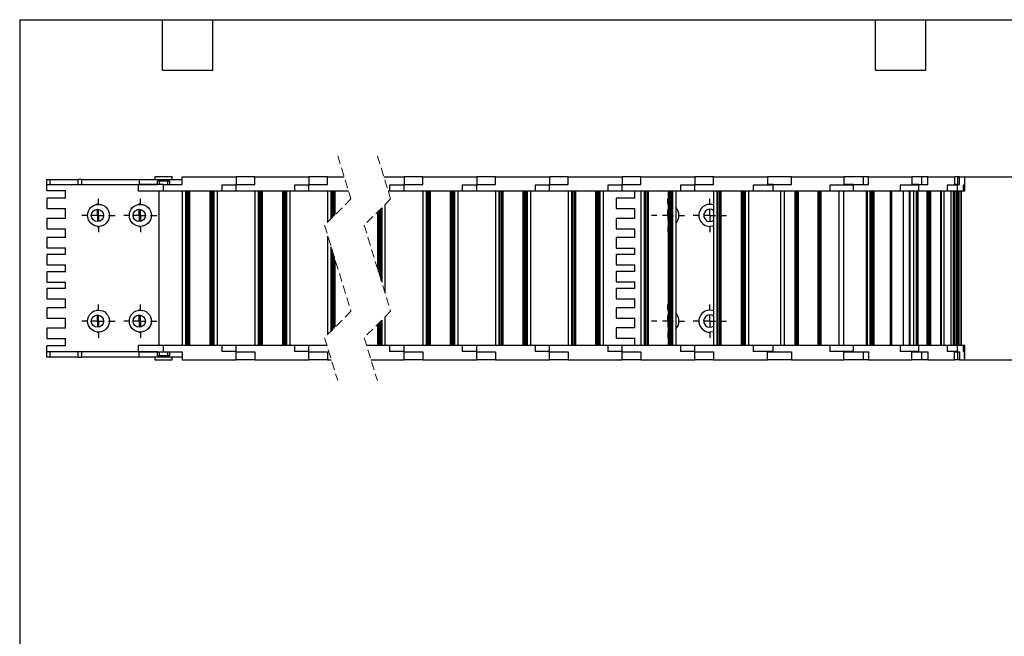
# Model space of a CAD drawing. Header units: millimetres. Extents: x 19 to 819, y 19 to 629.
# Tile 2 of 8: x 19 to 466, y 349 to 629. Entities that reach past the tile are written whole.
import ezdxf

# ---------------------------------------------------------------- set-up
doc = ezdxf.new("R2010")
doc.units = ezdxf.units.MM
doc.header["$LTSCALE"] = 3
doc.linetypes.add('CENTERX2', pattern=[20.32, 12.7, -2.54, 2.54, -2.54])
doc.linetypes.add('HIDDEN', pattern=[1.905, 1.27, -0.635])
doc.layers.add('CENTER', color=40, linetype='CENTERX2')
doc.layers.add('DIMENSIONS', color=140, linetype='Continuous', lineweight=25)
doc.layers.add('TEXT', color=140, linetype='Continuous', lineweight=25)
doc.styles.add('SLDTEXTSTYLE0', font='TXT', dxfattribs={"width": 0.7})
doc.dimstyles.new('SLDDIMSTYLE0', dxfattribs={"dimtxt": 6.474023, "dimasz": 9.906, "dimexe": 0, "dimexo": 0.0625, "dimgap": 1.618506, "dimtad": 0, "dimtih": 1, "dimtoh": 1, "dimrnd": 1e-09, "dimzin": 4, "dimdsep": 46, "dimtxsty": 'SLDTEXTSTYLE0', "dimsah": 1, "dimcen": 0.09, "dimadec": 0, "dimazin": 1, "dimtfac": 1, "dimtofl": 0, "dimtmove": 0, "dimatfit": 3, "dimfxl": 0, "dimfrac": 2, "dimtolj": 1, "dimtzin": 12, "dimarcsym": 0})

# ---------------------------------------------------------------- blocks, each defined once
blk = doc.blocks.new('_D_6')
at = {"layer": 'DIMENSIONS'}
for p, q in [((447.26, 557.3), (491.1, 557.3)), ((481.57, 557.3), (481.57, 528.27)), ((471.95, 516.53), (469.78, 516.53)), ((469.78, 516.53), (469.78, 506.24)), ((491.19, 516.53), (493.37, 516.53)), ((493.37, 516.53), (493.37, 506.24)), ((469.78, 506.24), (471.95, 506.24)), ((493.37, 506.24), (491.19, 506.24)), ((481.57, 474.3), (481.57, 504.79)), ((447.26, 474.3), (491.1, 474.3))]:
    blk.add_line(p, q, dxfattribs=at)
for points in [[(481.57, 557.3), (480.05, 547.4), (483.1, 547.4)], [(481.57, 474.3), (483.1, 484.21), (480.05, 484.21)]]:
    blk.add_solid(points, dxfattribs=at)
at = {"layer": 'DIMENSIONS', "char_height": 6.35, "attachment_point": 1, "style": 'SLDTEXTSTYLE0'}
for s, insert in [('83.0', (471.95, 526.17)), ('3.27', (471.95, 514.43))]:
    blk.add_mtext(s, dxfattribs=dict(at, insert=insert))
blk = doc.blocks.new('SW_CENTERMARKSYMBOL_1')
at = {"layer": 'CENTER', "color": 0}
for p, q in [((0, 5.08), (0, 7.54)), ((-5.08, 0), (-7.54, 0)), ((0, 0), (-2.54, 0)), ((0, 0), (0, 2.54)), ((0, 0), (0, -2.54)), ((0, 0), (2.54, 0)), ((5.08, 0), (7.54, 0)), ((0, -5.08), (0, -7.54))]:
    blk.add_line(p, q, dxfattribs=at)
blk = doc.blocks.new('SW_CENTERMARKSYMBOL_2')
at = {"layer": 'CENTER', "color": 0}
for p, q in [((0, 5.08), (0, 7.54)), ((-5.08, 0), (-7.54, 0)), ((0, 0), (-2.54, 0)), ((0, 0), (0, 2.54)), ((0, 0), (0, -2.54)), ((0, 0), (2.54, 0)), ((5.08, 0), (7.54, 0)), ((0, -5.08), (0, -7.54))]:
    blk.add_line(p, q, dxfattribs=at)
blk = doc.blocks.new('SW_CENTERMARKSYMBOL_3')
at = {"layer": 'CENTER', "color": 0}
for p, q in [((0, 5.08), (0, 7.54)), ((-5.08, 0), (-7.54, 0)), ((0, 0), (-2.54, 0)), ((0, 0), (0, 2.54)), ((0, 0), (0, -2.54)), ((0, 0), (2.54, 0)), ((5.08, 0), (7.54, 0)), ((0, -5.08), (0, -7.54))]:
    blk.add_line(p, q, dxfattribs=at)
blk = doc.blocks.new('SW_CENTERMARKSYMBOL_4')
at = {"layer": 'CENTER', "color": 0}
for p, q in [((0, 5.08), (0, 7.54)), ((-5.08, 0), (-7.54, 0)), ((0, 0), (-2.54, 0)), ((0, 0), (0, 2.54)), ((0, 0), (0, -2.54)), ((0, 0), (2.54, 0)), ((5.08, 0), (7.54, 0)), ((0, -5.08), (0, -7.54))]:
    blk.add_line(p, q, dxfattribs=at)
blk = doc.blocks.new('SW_CENTERMARKSYMBOL_5')
at = {"layer": 'CENTER', "color": 0}
for p, q in [((0, 5.08), (0, 5.34)), ((-5.08, 0), (-5.34, 0)), ((0, 0), (-2.54, 0)), ((0, 0), (0, 2.54)), ((0, 0), (0, -2.54)), ((0, 0), (2.54, 0)), ((5.08, 0), (5.34, 0)), ((0, -5.08), (0, -5.34))]:
    blk.add_line(p, q, dxfattribs=at)
blk = doc.blocks.new('SW_CENTERMARKSYMBOL_6')
at = {"layer": 'CENTER', "color": 0}
for p, q in [((0, 5.08), (0, 5.34)), ((-5.08, 0), (-5.34, 0)), ((0, 0), (-2.54, 0)), ((0, 0), (0, 2.54)), ((0, 0), (0, -2.54)), ((0, 0), (2.54, 0)), ((5.08, 0), (5.34, 0)), ((0, -5.08), (0, -5.34))]:
    blk.add_line(p, q, dxfattribs=at)
blk = doc.blocks.new('SW_CENTERMARKSYMBOL_7')
at = {"layer": 'CENTER', "color": 0}
for p, q in [((0, 5.08), (0, 5.34)), ((-5.08, 0), (-5.34, 0)), ((0, 0), (-2.54, 0)), ((0, 0), (0, 2.54)), ((0, 0), (0, -2.54)), ((0, 0), (2.54, 0)), ((5.08, 0), (5.34, 0)), ((0, -5.08), (0, -5.34))]:
    blk.add_line(p, q, dxfattribs=at)
blk = doc.blocks.new('SW_CENTERMARKSYMBOL_8')
at = {"layer": 'CENTER', "color": 0}
for p, q in [((0, 5.08), (0, 5.34)), ((-5.08, 0), (-5.34, 0)), ((0, 0), (-2.54, 0)), ((0, 0), (0, 2.54)), ((0, 0), (0, -2.54)), ((0, 0), (2.54, 0)), ((5.08, 0), (5.34, 0)), ((0, -5.08), (0, -5.34))]:
    blk.add_line(p, q, dxfattribs=at)
blk = doc.blocks.new('SW_CENTERMARKSYMBOL_9')
at = {"layer": 'CENTER', "color": 0}
for p, q in [((0, 5.08), (0, 7.54)), ((-5.08, 0), (-7.54, 0)), ((0, 0), (-2.54, 0)), ((0, 0), (0, 2.54)), ((0, 0), (0, -2.54)), ((0, 0), (2.54, 0)), ((5.08, 0), (7.54, 0)), ((0, -5.08), (0, -7.54))]:
    blk.add_line(p, q, dxfattribs=at)
blk = doc.blocks.new('SW_CENTERMARKSYMBOL_10')
at = {"layer": 'CENTER', "color": 0}
for p, q in [((0, 5.08), (0, 7.54)), ((-5.08, 0), (-7.54, 0)), ((0, 0), (-2.54, 0)), ((0, 0), (0, 2.54)), ((0, 0), (0, -2.54)), ((0, 0), (2.54, 0)), ((5.08, 0), (7.54, 0)), ((0, -5.08), (0, -7.54))]:
    blk.add_line(p, q, dxfattribs=at)
blk = doc.blocks.new('SW_CENTERMARKSYMBOL_11')
at = {"layer": 'CENTER', "color": 0}
for p, q in [((0, 5.08), (0, 7.54)), ((-5.08, 0), (-7.54, 0)), ((0, 0), (-2.54, 0)), ((0, 0), (0, 2.54)), ((0, 0), (0, -2.54)), ((0, 0), (2.54, 0)), ((5.08, 0), (7.54, 0)), ((0, -5.08), (0, -7.54))]:
    blk.add_line(p, q, dxfattribs=at)
blk = doc.blocks.new('SW_CENTERMARKSYMBOL_12')
at = {"layer": 'CENTER', "color": 0}
for p, q in [((0, 5.08), (0, 7.54)), ((-5.08, 0), (-7.54, 0)), ((0, 0), (-2.54, 0)), ((0, 0), (0, 2.54)), ((0, 0), (0, -2.54)), ((0, 0), (2.54, 0)), ((5.08, 0), (7.54, 0)), ((0, -5.08), (0, -7.54))]:
    blk.add_line(p, q, dxfattribs=at)

msp = doc.modelspace()

# ---------------------------------------------------------------- linework, layer by layer
at = {"color": 7, "linetype": 'HIDDEN', "lineweight": 18}
for p, q in [((163.476, 566.827), (169.476, 547.315)), ((181.476, 566.827), (187.476, 547.315)), ((169.476, 547.315), (157.476, 535.315)), ((187.476, 547.315), (175.476, 535.315)), ((157.476, 535.315), (169.476, 496.29)), ((175.476, 535.315), (187.476, 496.29)), ((169.476, 496.29), (157.476, 484.29)), ((187.476, 496.29), (175.476, 484.29)), ((157.476, 484.29), (163.476, 464.777)), ((175.476, 484.29), (181.476, 464.777))]:
    msp.add_line(p, q, dxfattribs=at)
for p, q in [((31.34, 553.802), (31.34, 556.152)), ((31.34, 556.152), (32.84, 556.152)), ((32.84, 553.802), (32.84, 556.152)), ((32.84, 556.152), (45.543, 556.152)), ((45.543, 553.802), (45.543, 556.152)), ((47.043, 556.152), (45.543, 556.152)), ((47.043, 556.152), (47.043, 553.802)), ((47.043, 556.152), (73.239, 556.152)), ((73.239, 556.152), (73.239, 553.802)), ((73.239, 556.152), (92.872, 556.152)), ((80.34, 557.302), (80.34, 556.152)), ((88.34, 557.302), (80.34, 557.302)), ((81.59, 555.552), (87.09, 555.552)), ((81.59, 553.802), (81.59, 555.552)), ((82.39, 555.552), (82.39, 553.802)), ((86.29, 553.802), (86.29, 555.552)), ((87.09, 555.552), (87.09, 553.802)), ((88.34, 556.152), (88.34, 557.302)), ((92.872, 553.802), (92.872, 557.302)), ((92.872, 557.302), (117.34, 557.302)), ((117.34, 557.302), (117.34, 553.602)), ((125.872, 557.302), (117.34, 557.302)), ((125.872, 553.802), (125.872, 557.302)), ((125.872, 557.302), (150.34, 557.302)), ((150.34, 557.302), (150.34, 553.602)), ((158.872, 557.302), (150.34, 557.302)), ((158.872, 553.802), (158.872, 557.302)), ((158.872, 557.302), (166.404, 557.302)), ((184.404, 557.302), (193.563, 557.302)), ((193.563, 557.302), (193.563, 553.602)), ((202.094, 557.302), (193.563, 557.302)), ((202.094, 553.802), (202.094, 557.302)), ((202.094, 557.302), (226.563, 557.302)), ((226.563, 557.302), (226.563, 553.602)), ((235.094, 557.302), (226.563, 557.302)), ((235.094, 553.802), (235.094, 557.302)), ((235.094, 557.302), (259.563, 557.302)), ((259.563, 557.302), (259.563, 553.602)), ((268.094, 557.302), (259.563, 557.302)), ((268.094, 553.802), (268.094, 557.302)), ((268.094, 557.302), (292.563, 557.302)), ((292.563, 557.302), (292.563, 553.602)), ((301.094, 557.302), (292.563, 557.302)), ((301.094, 553.802), (301.094, 557.302)), ((301.094, 557.302), (325.563, 557.302)), ((325.563, 557.302), (325.563, 553.602)), ((334.094, 557.302), (325.563, 557.302)), ((334.094, 553.802), (334.094, 557.302)), ((334.094, 557.302), (358.563, 557.302)), ((358.563, 557.302), (358.563, 553.602)), ((369.427, 557.302), (358.563, 557.302)), ((369.427, 553.802), (369.427, 557.302)), ((369.427, 557.302), (393.289, 557.302)), ((393.289, 557.302), (393.289, 553.602)), ((402.245, 557.302), (393.289, 557.302)), ((402.245, 553.802), (402.245, 557.302)), ((404.456, 557.302), (402.245, 557.302)), ((404.456, 553.802), (404.456, 557.302)), ((404.456, 557.302), (424.082, 557.302)), ((424.082, 557.302), (424.082, 553.602)), ((428.714, 557.302), (424.082, 557.302)), ((428.714, 553.802), (428.714, 557.302)), ((431.422, 557.302), (428.714, 557.302)), ((431.422, 553.802), (431.422, 557.302)), ((431.422, 557.302), (443.45, 557.302)), ((443.45, 557.302), (443.45, 553.602)), ((444.935, 557.302), (443.45, 557.302)), ((444.935, 553.802), (444.935, 557.302)), ((445.706, 557.302), (444.935, 557.302)), ((445.706, 553.802), (445.706, 557.302)), ((445.706, 557.302), (448.074, 557.302)), ((448.074, 557.302), (448.074, 553.602)), ((448.128, 557.302), (448.074, 557.302)), ((448.128, 553.602), (448.128, 557.302)), ((31.34, 553.802), (32.84, 553.802)), ((31.34, 551.052), (31.34, 553.802)), ((31.34, 551.052), (39.84, 551.052)), ((32.84, 553.802), (45.543, 553.802)), ((39.84, 547.652), (39.84, 551.052)), ((45.543, 553.802), (47.043, 553.802)), ((47.043, 553.802), (73.239, 553.802)), ((73.015, 550.802), (73.015, 553.802)), ((84.34, 550.802), (73.015, 550.802)), ((84.34, 553.802), (73.239, 553.802)), ((73.239, 553.802), (81.59, 553.802)), ((82.34, 480.802), (82.34, 550.802)), ((84.34, 550.802), (84.34, 553.802)), ((84.34, 553.802), (92.872, 553.802)), ((110.804, 550.802), (84.34, 550.802)), ((92.99, 480.802), (92.99, 550.802)), ((94.49, 480.802), (94.49, 550.802)), ((94.74, 550.802), (94.74, 480.802)), ((95.04, 480.802), (95.04, 550.802)), ((95.67, 480.802), (95.67, 550.802)), ((95.866, 550.802), (95.866, 480.802)), ((96.34, 480.802), (96.34, 550.802)), ((105.34, 550.802), (105.34, 480.802)), ((105.815, 480.802), (105.815, 550.802)), ((106.01, 550.802), (106.01, 480.802)), ((106.641, 550.802), (106.641, 480.802)), ((106.941, 480.802), (106.941, 550.802)), ((107.19, 550.802), (107.19, 480.802)), ((108.69, 550.802), (108.69, 480.802)), ((117.34, 553.602), (110.804, 553.602)), ((110.804, 553.602), (110.804, 550.802)), ((117.34, 550.802), (110.804, 550.802)), ((117.34, 550.802), (117.34, 553.802)), ((117.34, 553.802), (125.872, 553.802)), ((143.804, 550.802), (117.34, 550.802)), ((125.99, 480.802), (125.99, 550.802)), ((127.49, 480.802), (127.49, 550.802)), ((127.74, 550.802), (127.74, 480.802)), ((128.04, 480.802), (128.04, 550.802)), ((128.67, 480.802), (128.67, 550.802)), ((128.866, 550.802), (128.866, 480.802)), ((129.34, 480.802), (129.34, 550.802)), ((138.34, 550.802), (138.34, 480.802)), ((138.815, 480.802), (138.815, 550.802)), ((139.01, 550.802), (139.01, 480.802)), ((139.641, 550.802), (139.641, 480.802)), ((139.941, 480.802), (139.941, 550.802)), ((140.19, 550.802), (140.19, 480.802)), ((141.69, 550.802), (141.69, 480.802)), ((150.34, 553.602), (143.804, 553.602)), ((143.804, 553.602), (143.804, 550.802)), ((150.34, 550.802), (143.804, 550.802)), ((150.34, 550.802), (150.34, 553.802)), ((150.34, 553.802), (158.872, 553.802)), ((168.403, 550.802), (150.34, 550.802)), ((158.99, 536.829), (158.99, 550.802)), ((160.49, 538.329), (160.49, 550.802)), ((160.74, 550.802), (160.74, 538.579)), ((161.04, 538.879), (161.04, 550.802)), ((161.67, 539.509), (161.67, 550.802)), ((161.866, 550.802), (161.866, 539.705)), ((162.34, 540.179), (162.34, 550.802)), ((187.027, 550.802), (186.403, 550.802)), ((193.563, 553.602), (187.027, 553.602)), ((187.027, 553.602), (187.027, 550.802)), ((193.563, 550.802), (187.027, 550.802)), ((193.563, 550.802), (193.563, 553.802)), ((193.563, 553.802), (202.094, 553.802)), ((220.027, 550.802), (193.563, 550.802)), ((202.213, 480.802), (202.213, 550.802)), ((203.713, 480.802), (203.713, 550.802)), ((203.962, 550.802), (203.962, 480.802)), ((204.262, 480.802), (204.262, 550.802)), ((204.893, 480.802), (204.893, 550.802)), ((205.088, 550.802), (205.088, 480.802)), ((205.563, 480.802), (205.563, 550.802)), ((214.563, 550.802), (214.563, 480.802)), ((215.037, 480.802), (215.037, 550.802)), ((215.233, 550.802), (215.233, 480.802)), ((215.863, 550.802), (215.863, 480.802)), ((216.163, 480.802), (216.163, 550.802)), ((216.413, 550.802), (216.413, 480.802)), ((217.913, 550.802), (217.913, 480.802)), ((220.027, 553.602), (220.027, 550.802)), ((226.563, 553.602), (220.027, 553.602)), ((226.563, 550.802), (220.027, 550.802)), ((226.563, 550.802), (226.563, 553.802)), ((226.563, 553.802), (235.094, 553.802)), ((253.027, 550.802), (226.563, 550.802)), ((235.213, 480.802), (235.213, 550.802)), ((236.713, 480.802), (236.713, 550.802)), ((236.962, 550.802), (236.962, 480.802)), ((237.262, 480.802), (237.262, 550.802)), ((237.893, 480.802), (237.893, 550.802)), ((238.088, 550.802), (238.088, 480.802)), ((238.563, 480.802), (238.563, 550.802)), ((247.563, 550.802), (247.563, 480.802)), ((248.037, 480.802), (248.037, 550.802)), ((248.233, 550.802), (248.233, 480.802)), ((248.863, 550.802), (248.863, 480.802)), ((249.163, 480.802), (249.163, 550.802)), ((249.413, 550.802), (249.413, 480.802)), ((250.913, 550.802), (250.913, 480.802)), ((259.563, 553.602), (253.027, 553.602)), ((253.027, 553.602), (253.027, 550.802)), ((259.563, 550.802), (253.027, 550.802)), ((259.563, 550.802), (259.563, 553.802)), ((259.563, 553.802), (268.094, 553.802)), ((286.027, 550.802), (259.563, 550.802)), ((268.213, 480.802), (268.213, 550.802)), ((269.713, 480.802), (269.713, 550.802)), ((269.962, 550.802), (269.962, 480.802)), ((270.262, 480.802), (270.262, 550.802)), ((270.893, 480.802), (270.893, 550.802)), ((271.088, 550.802), (271.088, 480.802)), ((271.563, 480.802), (271.563, 550.802)), ((280.563, 550.802), (280.563, 480.802)), ((281.037, 480.802), (281.037, 550.802)), ((281.233, 550.802), (281.233, 480.802)), ((281.863, 550.802), (281.863, 480.802)), ((282.163, 480.802), (282.163, 550.802)), ((282.413, 550.802), (282.413, 480.802)), ((283.913, 550.802), (283.913, 480.802)), ((292.563, 553.602), (286.027, 553.602)), ((286.027, 553.602), (286.027, 550.802)), ((292.563, 550.802), (286.027, 550.802)), ((292.563, 550.802), (292.563, 553.802)), ((292.563, 553.802), (301.094, 553.802)), ((319.027, 550.802), (292.563, 550.802)), ((298.398, 547.602), (298.398, 550.802)), ((301.213, 480.802), (301.213, 550.802)), ((302.713, 480.802), (302.713, 550.802)), ((302.962, 550.802), (302.962, 480.802)), ((303.262, 480.802), (303.262, 550.802)), ((303.893, 480.802), (303.893, 550.802)), ((304.088, 550.802), (304.088, 480.802)), ((304.563, 480.802), (304.563, 550.802)), ((313.563, 550.802), (313.563, 480.802)), ((314.037, 480.802), (314.037, 550.802)), ((314.233, 550.802), (314.233, 480.802)), ((314.863, 550.802), (314.863, 480.802)), ((315.163, 480.802), (315.163, 550.802)), ((315.413, 550.802), (315.413, 480.802)), ((316.913, 550.802), (316.913, 480.802)), ((325.563, 553.602), (319.027, 553.602)), ((319.027, 553.602), (319.027, 550.802)), ((325.563, 550.802), (319.027, 550.802)), ((325.563, 550.802), (325.563, 553.802)), ((325.563, 553.802), (334.094, 553.802)), ((352.027, 550.802), (325.563, 550.802)), ((334.213, 480.802), (334.213, 550.802)), ((335.713, 480.802), (335.713, 550.802)), ((335.962, 550.802), (335.962, 480.802)), ((336.262, 480.802), (336.262, 550.802)), ((336.893, 480.802), (336.893, 550.802)), ((337.088, 550.802), (337.088, 480.802)), ((337.563, 480.802), (337.563, 550.802)), ((346.563, 550.802), (346.563, 480.802)), ((347.037, 480.802), (347.037, 550.802)), ((347.233, 550.802), (347.233, 480.802)), ((347.863, 550.802), (347.863, 480.802)), ((348.163, 480.802), (348.163, 550.802)), ((348.413, 550.802), (348.413, 480.802)), ((349.913, 550.802), (349.913, 480.802)), ((350.048, 480.802), (350.048, 550.802)), ((352.027, 553.602), (352.027, 550.802)), ((358.563, 553.602), (352.027, 553.602)), ((361.107, 550.802), (352.027, 550.802)), ((361.107, 553.802), (358.563, 553.802)), ((361.107, 553.602), (358.563, 553.602)), ((361.107, 550.802), (361.107, 553.802)), ((361.107, 553.802), (369.427, 553.802)), ((386.915, 550.802), (361.107, 550.802)), ((364.563, 550.802), (364.563, 480.802)), ((364.576, 480.802), (364.576, 550.802)), ((366.371, 480.802), (366.371, 550.802)), ((370.976, 550.802), (370.976, 480.802)), ((371.342, 480.802), (371.342, 550.802)), ((371.957, 480.802), (371.957, 550.802)), ((372.182, 550.802), (372.182, 480.802)), ((372.721, 480.802), (372.721, 550.802)), ((381.498, 550.802), (381.498, 480.802)), ((381.885, 480.802), (381.885, 550.802)), ((382.041, 550.802), (382.041, 480.802)), ((382.656, 550.802), (382.656, 480.802)), ((382.889, 480.802), (382.889, 550.802)), ((386.915, 553.602), (386.915, 550.802)), ((393.289, 553.602), (386.915, 553.602)), ((397.613, 550.802), (386.915, 550.802)), ((391.045, 550.802), (391.045, 480.802)), ((391.144, 480.802), (391.144, 550.802)), ((393.243, 480.802), (393.243, 550.802)), ((397.613, 553.802), (393.289, 553.802)), ((397.613, 553.602), (393.289, 553.602)), ((397.613, 550.802), (397.613, 553.802)), ((397.613, 553.802), (404.456, 553.802)), ((418.839, 550.802), (397.613, 550.802)), ((403.429, 550.802), (403.429, 480.802)), ((404.033, 480.802), (404.033, 550.802)), ((405.147, 550.802), (405.147, 480.802)), ((405.186, 480.802), (405.186, 550.802)), ((405.657, 480.802), (405.657, 550.802)), ((406.163, 480.802), (406.163, 550.802)), ((406.414, 550.802), (406.414, 480.802)), ((406.999, 480.802), (406.999, 550.802)), ((414.218, 550.802), (414.218, 480.802)), ((414.419, 480.802), (414.419, 550.802)), ((414.457, 550.802), (414.457, 480.802)), ((414.962, 550.802), (414.962, 480.802)), ((415.083, 480.802), (415.083, 550.802)), ((418.839, 553.602), (418.839, 550.802)), ((424.082, 553.602), (418.839, 553.602)), ((427.229, 550.802), (418.839, 550.802)), ((420.216, 550.802), (420.216, 480.802)), ((420.41, 480.802), (420.41, 550.802)), ((422.881, 550.802), (422.881, 480.802)), ((422.922, 550.802), (422.922, 480.802)), ((423.373, 480.802), (423.373, 550.802)), ((427.229, 553.802), (424.082, 553.802)), ((427.229, 553.602), (424.082, 553.602)), ((425.011, 480.802), (425.011, 550.802)), ((426.24, 550.802), (426.24, 480.802)), ((426.247, 480.802), (426.247, 550.802)), ((426.781, 480.802), (426.781, 550.802)), ((426.985, 480.802), (426.985, 550.802)), ((427.229, 550.802), (427.229, 553.802)), ((427.229, 553.802), (431.422, 553.802)), ((440.237, 550.802), (427.229, 550.802)), ((430.901, 550.802), (430.901, 480.802)), ((431.204, 480.802), (431.204, 550.802)), ((431.704, 480.802), (431.704, 550.802)), ((432.014, 480.802), (432.014, 550.802)), ((432.247, 550.802), (432.247, 480.802)), ((432.779, 480.802), (432.779, 550.802)), ((437.203, 550.802), (437.203, 480.802)), ((437.267, 480.802), (437.267, 550.802)), ((437.407, 550.802), (437.407, 480.802)), ((437.445, 480.802), (437.445, 550.802)), ((438.691, 550.802), (438.691, 480.802)), ((438.693, 550.802), (438.693, 480.802)), ((440.237, 553.602), (440.237, 550.802)), ((443.45, 553.602), (440.237, 553.602)), ((444.881, 550.802), (440.237, 550.802)), ((441.972, 480.802), (441.972, 550.802)), ((443.013, 480.802), (443.013, 550.802)), ((443.34, 480.802), (443.34, 550.802)), ((443.415, 480.802), (443.415, 550.802)), ((444.881, 553.802), (443.45, 553.802)), ((444.935, 553.602), (443.45, 553.602)), ((443.462, 550.802), (443.462, 480.802)), ((443.852, 480.802), (443.852, 550.802)), ((444.576, 480.802), (444.576, 550.802)), ((444.881, 550.802), (444.881, 553.802)), ((444.881, 553.802), (445.706, 553.802)), ((447.442, 550.802), (444.881, 550.802)), ((445.02, 480.802), (445.02, 550.802)), ((445.081, 480.802), (445.081, 550.802)), ((445.257, 550.802), (445.257, 480.802)), ((445.644, 480.802), (445.644, 550.802)), ((446.515, 550.802), (446.515, 480.802)), ((446.517, 480.802), (446.517, 550.802)), ((447.442, 553.602), (447.442, 550.802)), ((448.074, 553.602), (447.442, 553.602)), ((448.128, 550.802), (447.442, 550.802)), ((448.128, 553.802), (448.074, 553.802)), ((448.128, 553.602), (448.074, 553.602)), ((448.128, 550.802), (448.128, 553.802)), ((31.34, 547.652), (31.34, 542.952)), ((39.84, 547.652), (31.34, 547.652)), ((289.898, 547.602), (289.898, 542.902)), ((298.398, 547.602), (289.898, 547.602)), ((31.34, 542.952), (39.84, 542.952)), ((39.84, 538.452), (39.84, 542.952)), ((181.563, 541.402), (181.563, 515.519)), ((182.037, 513.975), (182.037, 541.876)), ((182.233, 542.072), (182.233, 513.34)), ((182.863, 542.702), (182.863, 511.29)), ((183.163, 510.314), (183.163, 543.002)), ((183.413, 543.252), (183.413, 509.502)), ((184.913, 544.752), (184.913, 504.624)), ((289.898, 542.902), (298.398, 542.902)), ((298.398, 538.402), (298.398, 542.902)), ((31.34, 538.452), (31.34, 533.752)), ((39.84, 538.452), (31.34, 538.452)), ((289.898, 538.402), (289.898, 533.702)), ((298.398, 538.402), (289.898, 538.402)), ((31.34, 533.752), (39.84, 533.752)), ((39.84, 529.752), (39.84, 533.752)), ((289.898, 533.702), (298.398, 533.702)), ((298.398, 529.702), (298.398, 533.702)), ((31.34, 529.752), (31.34, 525.052)), ((39.84, 529.752), (31.34, 529.752)), ((158.99, 485.804), (158.99, 530.389)), ((289.898, 529.702), (289.898, 525.002)), ((298.398, 529.702), (289.898, 529.702)), ((31.34, 525.052), (39.84, 525.052)), ((39.84, 522.052), (39.84, 525.052)), ((160.49, 487.304), (160.49, 525.51)), ((160.74, 524.699), (160.74, 487.554)), ((161.04, 487.854), (161.04, 523.723)), ((289.898, 525.002), (298.398, 525.002)), ((298.398, 522.002), (298.398, 525.002)), ((31.34, 522.052), (31.34, 517.352)), ((39.84, 522.052), (31.34, 522.052)), ((161.67, 488.484), (161.67, 521.673)), ((161.866, 521.038), (161.866, 488.68)), ((162.34, 489.154), (162.34, 519.494)), ((289.898, 522.002), (289.898, 517.302)), ((298.398, 522.002), (289.898, 522.002)), ((31.34, 517.352), (39.84, 517.352)), ((31.34, 514.252), (31.34, 509.552)), ((39.84, 514.252), (31.34, 514.252)), ((39.84, 514.252), (39.84, 517.352)), ((289.898, 517.302), (298.398, 517.302)), ((289.898, 514.302), (289.898, 509.602)), ((298.398, 514.302), (289.898, 514.302)), ((298.398, 514.302), (298.398, 517.302)), ((31.34, 509.552), (39.84, 509.552)), ((31.34, 506.552), (31.34, 501.852)), ((39.84, 506.552), (31.34, 506.552)), ((39.84, 506.552), (39.84, 509.552)), ((289.898, 509.602), (298.398, 509.602)), ((289.898, 506.602), (289.898, 501.902)), ((298.398, 506.602), (289.898, 506.602)), ((298.398, 506.602), (298.398, 509.602)), ((31.34, 501.852), (39.84, 501.852)), ((39.84, 497.852), (39.84, 501.852)), ((289.898, 501.902), (298.398, 501.902)), ((298.398, 497.902), (298.398, 501.902)), ((31.34, 497.852), (31.34, 493.152)), ((39.84, 497.852), (31.34, 497.852)), ((289.898, 497.902), (289.898, 493.202)), ((298.398, 497.902), (289.898, 497.902)), ((31.34, 493.152), (39.84, 493.152)), ((39.84, 488.652), (39.84, 493.152)), ((183.163, 480.802), (183.163, 491.977)), ((183.413, 492.227), (183.413, 480.802)), ((184.913, 493.727), (184.913, 480.802)), ((289.898, 493.202), (298.398, 493.202)), ((298.398, 488.702), (298.398, 493.202)), ((31.34, 488.652), (31.34, 483.952)), ((39.84, 488.652), (31.34, 488.652)), ((181.563, 490.377), (181.563, 480.802)), ((182.037, 480.802), (182.037, 490.851)), ((182.233, 491.047), (182.233, 480.802)), ((182.863, 491.677), (182.863, 480.802)), ((289.898, 488.702), (289.898, 484.002)), ((298.398, 488.702), (289.898, 488.702)), ((31.34, 483.952), (39.84, 483.952)), ((39.84, 480.552), (39.84, 483.952)), ((289.898, 484.002), (298.398, 484.002)), ((298.398, 480.802), (298.398, 484.002)), ((39.84, 480.552), (31.34, 480.552)), ((31.34, 477.802), (31.34, 480.552)), ((73.015, 477.802), (73.015, 480.802)), ((84.34, 480.802), (73.015, 480.802)), ((84.34, 477.802), (84.34, 480.802)), ((110.804, 480.802), (84.34, 480.802)), ((117.34, 480.802), (110.804, 480.802)), ((110.804, 480.802), (110.804, 478.002)), ((117.34, 477.802), (117.34, 480.802)), ((143.804, 480.802), (117.34, 480.802)), ((150.34, 480.802), (143.804, 480.802)), ((143.804, 480.802), (143.804, 478.002)), ((150.34, 477.802), (150.34, 480.802)), ((158.548, 480.802), (150.34, 480.802)), ((187.027, 480.802), (176.548, 480.802)), ((193.563, 480.802), (187.027, 480.802)), ((187.027, 480.802), (187.027, 478.002)), ((193.563, 477.802), (193.563, 480.802)), ((220.027, 480.802), (193.563, 480.802)), ((226.563, 480.802), (220.027, 480.802)), ((220.027, 480.802), (220.027, 478.002)), ((226.563, 477.802), (226.563, 480.802)), ((253.027, 480.802), (226.563, 480.802)), ((259.563, 480.802), (253.027, 480.802)), ((253.027, 480.802), (253.027, 478.002)), ((259.563, 477.802), (259.563, 480.802)), ((286.027, 480.802), (259.563, 480.802)), ((292.563, 480.802), (286.027, 480.802)), ((286.027, 480.802), (286.027, 478.002)), ((292.563, 477.802), (292.563, 480.802)), ((319.027, 480.802), (292.563, 480.802)), ((325.563, 480.802), (319.027, 480.802)), ((319.027, 480.802), (319.027, 478.002)), ((325.563, 477.802), (325.563, 480.802)), ((352.027, 480.802), (325.563, 480.802)), ((361.107, 480.802), (352.027, 480.802)), ((352.027, 480.802), (352.027, 478.002)), ((361.107, 477.802), (361.107, 480.802)), ((386.915, 480.802), (361.107, 480.802)), ((397.613, 480.802), (386.915, 480.802)), ((386.915, 480.802), (386.915, 478.002)), ((397.613, 477.802), (397.613, 480.802)), ((418.839, 480.802), (397.613, 480.802)), ((418.839, 480.802), (418.839, 478.002)), ((427.229, 480.802), (418.857, 480.802)), ((427.229, 477.802), (427.229, 480.802)), ((440.237, 480.802), (427.229, 480.802)), ((444.881, 480.802), (440.237, 480.802)), ((440.237, 480.802), (440.237, 478.002)), ((444.881, 477.802), (444.881, 480.802)), ((447.442, 480.802), (444.881, 480.802)), ((448.128, 480.802), (447.442, 480.802)), ((447.442, 480.802), (447.442, 478.002)), ((448.128, 477.802), (448.128, 480.802)), ((31.34, 475.452), (31.34, 477.802)), ((32.84, 477.802), (31.34, 477.802)), ((32.84, 475.452), (31.34, 475.452)), ((32.84, 475.452), (32.84, 477.802)), ((45.543, 477.802), (32.84, 477.802)), ((45.543, 475.452), (32.84, 475.452)), ((45.543, 475.452), (45.543, 477.802)), ((47.043, 477.802), (45.543, 477.802)), ((45.543, 475.452), (47.043, 475.452)), ((47.043, 477.802), (47.043, 475.452)), ((73.239, 477.802), (47.043, 477.802)), ((73.239, 475.452), (47.043, 475.452)), ((73.239, 477.802), (84.34, 477.802)), ((81.59, 477.802), (73.239, 477.802)), ((73.239, 475.452), (73.239, 477.802)), ((92.872, 475.452), (73.239, 475.452)), ((80.34, 475.452), (80.34, 474.302)), ((80.34, 474.302), (88.34, 474.302)), ((81.59, 476.052), (81.59, 477.802)), ((87.09, 476.052), (81.59, 476.052)), ((82.39, 477.802), (82.39, 476.052)), ((84.34, 477.802), (92.872, 477.802)), ((86.29, 476.052), (86.29, 477.802)), ((87.09, 477.802), (87.09, 476.052)), ((88.34, 474.302), (88.34, 475.452)), ((92.872, 477.802), (92.872, 474.302)), ((92.872, 474.302), (117.34, 474.302)), ((117.34, 478.002), (110.804, 478.002)), ((117.34, 474.302), (117.34, 478.002)), ((117.34, 477.802), (125.872, 477.802)), ((125.872, 474.302), (117.34, 474.302)), ((125.872, 477.802), (125.872, 474.302)), ((125.872, 474.302), (150.34, 474.302)), ((150.34, 478.002), (143.804, 478.002)), ((150.34, 474.302), (150.34, 478.002)), ((150.34, 477.802), (158.872, 477.802)), ((158.872, 474.302), (150.34, 474.302)), ((158.872, 477.802), (158.872, 474.302)), ((158.872, 474.302), (160.547, 474.302)), ((178.547, 474.302), (193.563, 474.302)), ((193.563, 478.002), (187.027, 478.002)), ((193.563, 474.302), (193.563, 478.002)), ((193.563, 477.802), (202.094, 477.802)), ((202.094, 474.302), (193.563, 474.302)), ((202.094, 477.802), (202.094, 474.302)), ((202.094, 474.302), (226.563, 474.302)), ((226.563, 478.002), (220.027, 478.002)), ((226.563, 474.302), (226.563, 478.002)), ((226.563, 477.802), (235.094, 477.802)), ((235.094, 474.302), (226.563, 474.302)), ((235.094, 477.802), (235.094, 474.302)), ((235.094, 474.302), (259.563, 474.302)), ((259.563, 478.002), (253.027, 478.002)), ((259.563, 474.302), (259.563, 478.002)), ((259.563, 477.802), (268.094, 477.802)), ((268.094, 474.302), (259.563, 474.302)), ((268.094, 477.802), (268.094, 474.302)), ((268.094, 474.302), (292.563, 474.302)), ((292.563, 478.002), (286.027, 478.002)), ((292.563, 474.302), (292.563, 478.002)), ((292.563, 477.802), (301.094, 477.802)), ((301.094, 474.302), (292.563, 474.302)), ((301.094, 477.802), (301.094, 474.302)), ((301.094, 474.302), (325.563, 474.302)), ((325.563, 478.002), (319.027, 478.002)), ((325.563, 474.302), (325.563, 478.002)), ((325.563, 477.802), (334.094, 477.802)), ((334.094, 474.302), (325.563, 474.302)), ((334.094, 477.802), (334.094, 474.302)), ((334.094, 474.302), (358.563, 474.302)), ((358.563, 478.002), (352.027, 478.002)), ((358.563, 474.302), (358.563, 478.002)), ((361.107, 478.002), (358.563, 478.002)), ((358.563, 477.802), (361.107, 477.802)), ((369.427, 474.302), (358.563, 474.302)), ((361.107, 477.802), (369.427, 477.802)), ((369.427, 477.802), (369.427, 474.302)), ((369.427, 474.302), (393.289, 474.302)), ((393.289, 478.002), (386.915, 478.002)), ((393.289, 474.302), (393.289, 478.002)), ((397.613, 478.002), (393.289, 478.002)), ((393.289, 477.802), (397.613, 477.802)), ((402.245, 474.302), (393.289, 474.302)), ((397.613, 477.802), (404.456, 477.802)), ((402.245, 474.302), (402.245, 477.802)), ((404.456, 474.302), (402.245, 474.302)), ((404.456, 477.802), (404.456, 474.302)), ((404.456, 474.302), (424.082, 474.302)), ((424.082, 478.002), (418.839, 478.002)), ((424.082, 474.302), (424.082, 478.002)), ((427.229, 478.002), (424.082, 478.002)), ((424.082, 477.802), (427.229, 477.802)), ((428.714, 474.302), (424.082, 474.302)), ((427.229, 477.802), (431.422, 477.802)), ((428.714, 474.302), (428.714, 477.802)), ((431.422, 474.302), (428.714, 474.302)), ((431.422, 477.802), (431.422, 474.302)), ((431.422, 474.302), (443.45, 474.302)), ((443.45, 478.002), (440.237, 478.002)), ((443.45, 474.302), (443.45, 478.002)), ((444.935, 478.002), (443.45, 478.002)), ((443.45, 477.802), (444.881, 477.802)), ((444.935, 474.302), (443.45, 474.302)), ((444.881, 477.802), (445.706, 477.802)), ((444.935, 474.302), (444.935, 477.802)), ((445.706, 474.302), (444.935, 474.302)), ((445.706, 477.802), (445.706, 474.302)), ((445.706, 474.302), (448.074, 474.302)), ((448.074, 478.002), (447.442, 478.002)), ((448.074, 474.302), (448.074, 478.002)), ((448.128, 478.002), (448.074, 478.002)), ((448.074, 477.802), (448.128, 477.802)), ((448.128, 474.302), (448.074, 474.302)), ((448.128, 474.302), (448.128, 478.002))]:
    msp.add_line(p, q)
at = {"flags": 128}
for points in [[(334.213, 535.143), (333.747, 534.988), (332.398, 534.802)], [(334.213, 487.143), (333.747, 486.988), (332.398, 486.802)]]:
    msp.add_lwpolyline(points, dxfattribs=at)
for centre, radius in [((54.84, 539.802), 5), ((54.34, 539.802), 2.8), ((73.84, 539.802), 5), ((73.34, 539.802), 2.8), ((54.84, 491.802), 5), ((73.84, 491.802), 5), ((54.34, 491.802), 2.8), ((73.34, 491.802), 2.8)]:
    msp.add_circle(centre, radius)
for centre, radius, start, end in [((313.398, 539.802), 5, 314.66962, 45.33038), ((332.398, 539.802), 5, 68.71412, 269.99998), ((332.398, 539.802), 2.8, 49.58994, 310.41006), ((332.398, 491.802), 5, 68.71411, 269.99999), ((313.398, 491.802), 5, 314.66962, 45.33038), ((332.398, 491.802), 2.8, 49.58994, 310.41006)]:
    msp.add_arc(centre, radius, start, end)
at = {"layer": 'TEXT'}
for p, q in [((19.05, 628.65), (819.15, 628.65)), ((19.05, 628.65), (19.05, 19.05)), ((83.82, 605.79), (83.82, 628.65)), ((106.68, 605.79), (106.68, 628.65)), ((407.67, 605.79), (407.67, 628.65)), ((430.53, 605.79), (430.53, 628.65)), ((83.82, 605.79), (106.68, 605.79)), ((407.67, 605.79), (430.53, 605.79))]:
    msp.add_line(p, q, dxfattribs=at)

# ---------------------------------------------------------------- block references
at = {"layer": 'CENTER'}
for name, p in [('SW_CENTERMARKSYMBOL_4', (54.84, 539.802)), ('SW_CENTERMARKSYMBOL_3', (73.84, 539.802)), ('SW_CENTERMARKSYMBOL_12', (313.398, 539.802)), ('SW_CENTERMARKSYMBOL_11', (332.398, 539.802)), ('SW_CENTERMARKSYMBOL_8', (54.34, 539.802)), ('SW_CENTERMARKSYMBOL_7', (73.34, 539.802)), ('SW_CENTERMARKSYMBOL_2', (54.84, 491.802)), ('SW_CENTERMARKSYMBOL_6', (54.34, 491.802)), ('SW_CENTERMARKSYMBOL_1', (73.84, 491.802)), ('SW_CENTERMARKSYMBOL_5', (73.34, 491.802)), ('SW_CENTERMARKSYMBOL_10', (313.398, 491.802)), ('SW_CENTERMARKSYMBOL_9', (332.398, 491.802))]:
    msp.add_blockref(name, p, dxfattribs=at)

# ---------------------------------------------------------------- dimensions: what is measured, and where the dimension line sits
at = {"layer": 'DIMENSIONS'}
dim = msp.add_linear_dim(base=(481.574, 474.302), p1=(443.45, 557.302), p2=(443.45, 474.302), angle=90, dimstyle='SLDDIMSTYLE0', dxfattribs=at)
dim.commit()
dim.dimension.update_dxf_attribs({"geometry": '_D_6', "text_midpoint": (481.574, 516.532), "dimtype": 160})

doc.saveas('drawing.dxf')
